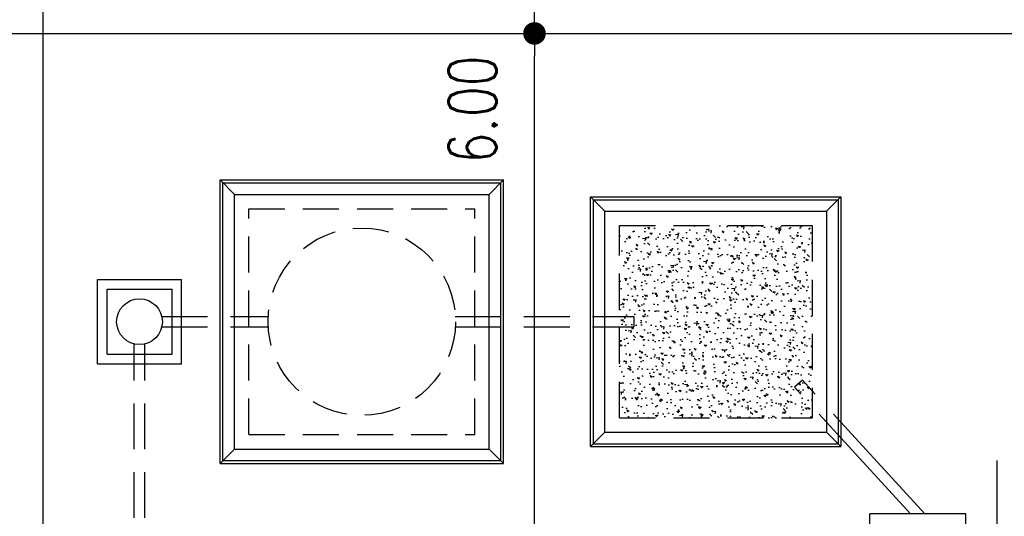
# Model space of a CAD drawing. Header units: millimetres. Extents: x 301 to 1479, y 491 to 1341.
# Tile 183 of 256: x 450 to 460, y 595 to 600. Entities that reach past the tile are written whole.
import ezdxf

# ---------------------------------------------------------------- set-up
doc = ezdxf.new("R2010")
doc.units = ezdxf.units.MM
doc.header["$LTSCALE"] = 1.5
doc.header["$MEASUREMENT"] = 0
for name, pattern in [('HIDDEN', [0.375, 0.25, -0.125]), ('HIDDEN2', [4.7625, 3.175, -1.5875]), ('PHANTOM2', [1.25, 0.625, -0.125, 0.125, -0.125, 0.125, -0.125])]:
    doc.linetypes.add(name, pattern=pattern)
for name, color, linetype in [('AP&SA', 254, 'HIDDEN'), ('Blk', 7, 'Continuous'), ('boundary', 3, 'Continuous'), ('Boundary Wall', 64, 'Continuous'), ('DIM', 6, 'Continuous'), ('Hatch Aggregate', 252, 'Continuous'), ('Kerb', 251, 'Continuous'), ('P. Septic tank', 2, 'Continuous'), ('P. Sewr Manhole', 49, 'Continuous'), ('PVC Pipe 110', 69, 'Continuous'), ('PVC Sewer Pipe 110', 24, 'Continuous')]:
    doc.layers.add(name, color=color, linetype=linetype)
doc.styles.add('RS1', font='romans.shx', dxfattribs={"width": 0.75, "height": 0.5})
doc.dimstyles.new('Souillac5', dxfattribs={"dimscale": 0.5, "dimtxt": 0.5, "dimasz": 0.47, "dimexe": 0, "dimexo": 1, "dimgap": 0.5, "dimtad": 1, "dimzin": 0, "dimdsep": 46, "dimtxsty": 'RS1', "dimblk": 'DOT', "dimcen": 3, "dimse1": 1, "dimse2": 1, "dimclrd": 6, "dimclre": 6, "dimclrt": 7, "dimaunit": 1, "dimadec": 0, "dimazin": 0, "dimtfac": 1, "dimtofl": 0, "dimtmove": 1, "dimatfit": 3, "dimfxl": 1, "dimtolj": 1, "dimtzin": 0, "dimlwe": -1, "dimarcsym": 0})

# ---------------------------------------------------------------- blocks, each defined once
blk = doc.blocks.new('SSSU-D1')
at = {"layer": 'Hatch Aggregate'}
h = blk.add_hatch(dxfattribs=at)
h.set_pattern_fill('AR-CONC', color=256, scale=0.03, angle=90)
h.set_pattern_definition([(140, (33579.427, -774173.30486), (0.018825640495, 0.21517805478), [0.0225, -0.2475]), (85, (33579.427, -774173.30486), (-0.22565764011, -0.041625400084), [0.018, -0.198]), (190.45144446, (33579.42857, -774173.28693), (-0.20683199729, 0.17355265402), [0.0191220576, -0.2103426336]), (136.1842, (33579.367, -774173.30486), (0.04965578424, 0.3201723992), [0.03375, -0.37125]), (186.63563549, (33579.37114, -774173.27818), (-0.29223558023, 0.2803985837), [0.0286831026, -0.315514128]), (81.18416399, (33579.367, -774173.30486), (-0.29223558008, 0.28039858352), [0.027, -0.2970000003]), (111, (33579.382, -774173.27486), (0.1207856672, 0.179072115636), [0.0225, -0.2475]), (56, (33579.382, -774173.27486), (-0.217545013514, 0.072994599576), [0.018, -0.198]), (161.45144474, (33579.39207, -774173.25994), (-0.09675934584, 0.25206671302), [0.019122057, -0.2103426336]), (127.5, (33579.427, -774173.304864), (-0.0998681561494, 0.003647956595), [0, -0.1956, 0, -0.201, 0, -0.19875]), (97.5, (33579.427, -774173.30486), (-0.118323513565, 0.078920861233), [0, -0.1146, 0, -0.1911, 0, -0.07575]), (57.5, (33579.427, -774173.371764), (0.00676646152, 0.160146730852), [0, -0.075, 0, -0.234, 0, -0.3105]), (47.5, (33579.427, -774173.40176), (-0.0300314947, 0.174955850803), [0, -0.0975, 0, -0.1554, 0, -0.2205])])
h.paths.add_polyline_path([(4.45, 11.8), (2.445, 11.8), (2.445, 9.8), (4.45, 9.8)])
at = {"layer": 'AP&SA', "linetype": 'HIDDEN'}
for p, q in [((-1.41, 11.975), (0.94, 11.975)), ((-1.41, 9.625), (-1.41, 11.975)), ((0.94, 9.625), (0.94, 11.975)), ((2.445, 9.8), (2.445, 11.8)), ((2.445, 11.8), (4.45, 11.8)), ((4.45, 11.8), (4.45, 9.8)), ((2.445, 9.8), (4.45, 9.8)), ((-1.41, 9.625), (0.94, 9.625))]:
    blk.add_line(p, q, dxfattribs=at)
at = {"layer": 'Boundary Wall', "linetype": 'ByBlock'}
blk.add_line((6.375, 7.8), (6.375, 9.355), dxfattribs=at)
at = {"layer": 'Kerb'}
for p, q in [((-1.71, 9.325), (-1.71, 12.275)), ((-1.71, 12.275), (1.24, 12.275)), ((-1.71, 12.275), (-1.56, 12.125)), ((-1.68, 9.355), (-1.68, 12.245)), ((-1.68, 12.245), (1.21, 12.245)), ((1.24, 12.275), (1.09, 12.125)), ((1.21, 9.355), (1.21, 12.245)), ((1.24, 9.325), (1.24, 12.275)), ((-1.56, 12.125), (1.09, 12.125)), ((-1.56, 9.475), (-1.56, 12.125)), ((1.09, 9.475), (1.09, 12.125)), ((2.145, 9.5), (2.145, 12.1)), ((2.145, 12.1), (4.75, 12.1)), ((2.295, 11.95), (2.145, 12.1)), ((4.6, 11.95), (4.75, 12.1)), ((4.75, 12.1), (4.75, 9.5)), ((2.175, 9.53), (2.175, 12.07)), ((2.175, 12.07), (4.72, 12.07)), ((4.72, 12.07), (4.72, 9.53)), ((2.295, 9.65), (2.295, 11.95)), ((2.295, 11.95), (4.6, 11.95)), ((4.6, 11.95), (4.6, 9.65)), ((-2.985, 10.363), (-2.985, 11.238)), ((-2.985, 11.238), (-2.11, 11.238)), ((-2.11, 10.363), (-2.11, 11.238)), ((-2.885, 10.463), (-2.885, 11.138)), ((-2.885, 11.138), (-2.21, 11.138)), ((-2.21, 10.463), (-2.21, 11.138)), ((-2.885, 10.463), (-2.21, 10.463)), ((-2.985, 10.363), (-2.11, 10.363)), ((2.295, 9.65), (2.145, 9.5)), ((2.295, 9.65), (4.6, 9.65)), ((4.6, 9.65), (4.75, 9.5)), ((2.175, 9.53), (4.72, 9.53)), ((-1.71, 9.325), (-1.56, 9.475)), ((-1.56, 9.475), (1.09, 9.475)), ((1.24, 9.325), (1.09, 9.475)), ((2.145, 9.5), (4.75, 9.5)), ((-1.71, 9.325), (1.24, 9.325)), ((-1.68, 9.355), (1.21, 9.355)), ((5.05, 7.8), (5.05, 8.8)), ((6.05, 8.8), (5.05, 8.8)), ((6.05, 7.8), (6.05, 8.8))]:
    blk.add_line(p, q, dxfattribs=at)
at = {"layer": 'P. Septic tank', "linetype": 'HIDDEN'}
blk.add_circle((-0.235, 10.8), 0.975, dxfattribs=at)
at = {"layer": 'P. Sewr Manhole'}
blk.add_circle((-2.548, 10.8), 0.238, dxfattribs=at)
at = {"layer": 'PVC Pipe 110', "linetype": 'PHANTOM2', "ltscale": 2}
blk.add_line((4.349, 10.192), (4.268, 10.118), dxfattribs=at)
at = {"layer": 'PVC Pipe 110', "linetype": 'PHANTOM2', "ltscale": 1.5}
for p, q in [((5.622, 8.8), (4.349, 10.192)), ((5.473, 8.8), (4.268, 10.118))]:
    blk.add_line(p, q, dxfattribs=at)
at = {"layer": 'PVC Sewer Pipe 110', "linetype": 'HIDDEN2', "ltscale": 0.1}
for p, q in [((-2.316, 10.855), (-1.208, 10.855)), ((0.738, 10.855), (2.595, 10.855)), ((-2.316, 10.745), (-1.208, 10.745)), ((0.738, 10.745), (2.595, 10.745)), ((-2.603, 7.331), (-2.603, 10.569)), ((-2.493, 7.331), (-2.493, 10.569))]:
    blk.add_line(p, q, dxfattribs=at)
at = {"layer": 'PVC Sewer Pipe 110', "linetype": 'HIDDEN2'}
blk.add_line((2.595, 10.855), (2.595, 10.745), dxfattribs=at)
blk = doc.blocks.new('_DOT')
at = {"color": 0, "linetype": 'ByBlock'}
blk.add_line((-0.5, 0), (-1, 0), dxfattribs=at)
at = {"color": 0, "linetype": 'ByBlock', "const_width": 0.5}
blk.add_lwpolyline([(-0.25, 0, 1), (0.25, 0, 1)], format="xyb", close=True, dxfattribs=at)
blk = doc.blocks.new('*D72')
at = {"layer": 'DEFPOINTS', "color": 0, "transparency": 16777216}
for p in [(454.999, 605.769), (454.999, 599.769), (454.999, 599.769)]:
    blk.add_point(p, dxfattribs=at)
at = {"layer": 'DIM', "color": 6, "lineweight": -2, "transparency": 16777216}
blk.add_line((454.999, 605.534), (454.999, 600.004), dxfattribs=at)
at = {"layer": 'DIM', "color": 6, "lineweight": -2, "transparency": 16777216, "xscale": 0.235, "yscale": 0.235, "zscale": 0.235}
for p, rotation in [((454.999, 605.769), 90), ((454.999, 599.769), 270)]:
    blk.add_blockref('_DOT', p, dxfattribs=dict(at, rotation=rotation))
at = {"layer": 'DIM', "color": 7, "transparency": 16777216, "insert": (454.355, 600.56), "char_height": 0.5, "attachment_point": 5, "rotation": 90, "style": 'RS1'}
blk.add_mtext('\\A1;6.00', dxfattribs=at)
blk = doc.blocks.new('*D105')
at = {"layer": 'DEFPOINTS', "color": 0, "transparency": 16777216}
for p in [(454.999, 599.769), (454.999, 599.769), (454.999, 593.769)]:
    blk.add_point(p, dxfattribs=at)
at = {"layer": 'DIM', "color": 6, "lineweight": -2, "transparency": 16777216}
blk.add_line((454.999, 594.004), (454.999, 599.534), dxfattribs=at)
at = {"layer": 'DIM', "color": 6, "lineweight": -2, "transparency": 16777216, "xscale": 0.235, "yscale": 0.235, "zscale": 0.235}
for p, rotation in [((454.999, 599.769), 90), ((454.999, 593.769), 270)]:
    blk.add_blockref('_DOT', p, dxfattribs=dict(at, rotation=rotation))
at = {"layer": 'DIM', "color": 7, "transparency": 16777216, "insert": (454.355, 598.978), "char_height": 0.5, "attachment_point": 5, "rotation": 90, "style": 'RS1'}
blk.add_mtext('\\A1;6.00', dxfattribs=at)

msp = doc.modelspace()

# ---------------------------------------------------------------- linework, layer by layer
at = {"layer": 'boundary'}
for p, q in [((449.8876, 578.769), (449.8876, 620.769)), ((449.8876, 578.769), (449.8876, 620.769)), ((339.8876, 599.769), (492.611, 599.769))]:
    msp.add_line(p, q, dxfattribs=at)

# ---------------------------------------------------------------- block references
at = {"layer": 'Blk'}
msp.add_blockref('SSSU-D1', (453.4376, 585.969), dxfattribs=at)

# ---------------------------------------------------------------- dimensions: what is measured, and where the dimension line sits
at = {"layer": 'DIM'}
for p1, angle, picture, middle in [((454.9985, 605.769), 90, '*D72', (454.3549, 600.5601)), ((454.9985, 593.769), 270, '*D105', (454.3549, 598.978))]:
    dim = msp.add_linear_dim(base=(454.9985, 599.769), p1=p1, p2=(454.9985, 599.769), angle=angle, dimstyle='Souillac5', override={"dimtmove": 2}, dxfattribs=at)
    dim.commit()
    dim.dimension.update_dxf_attribs({"geometry": picture, "text_midpoint": middle, "dimtype": 160})

doc.saveas('drawing.dxf')
